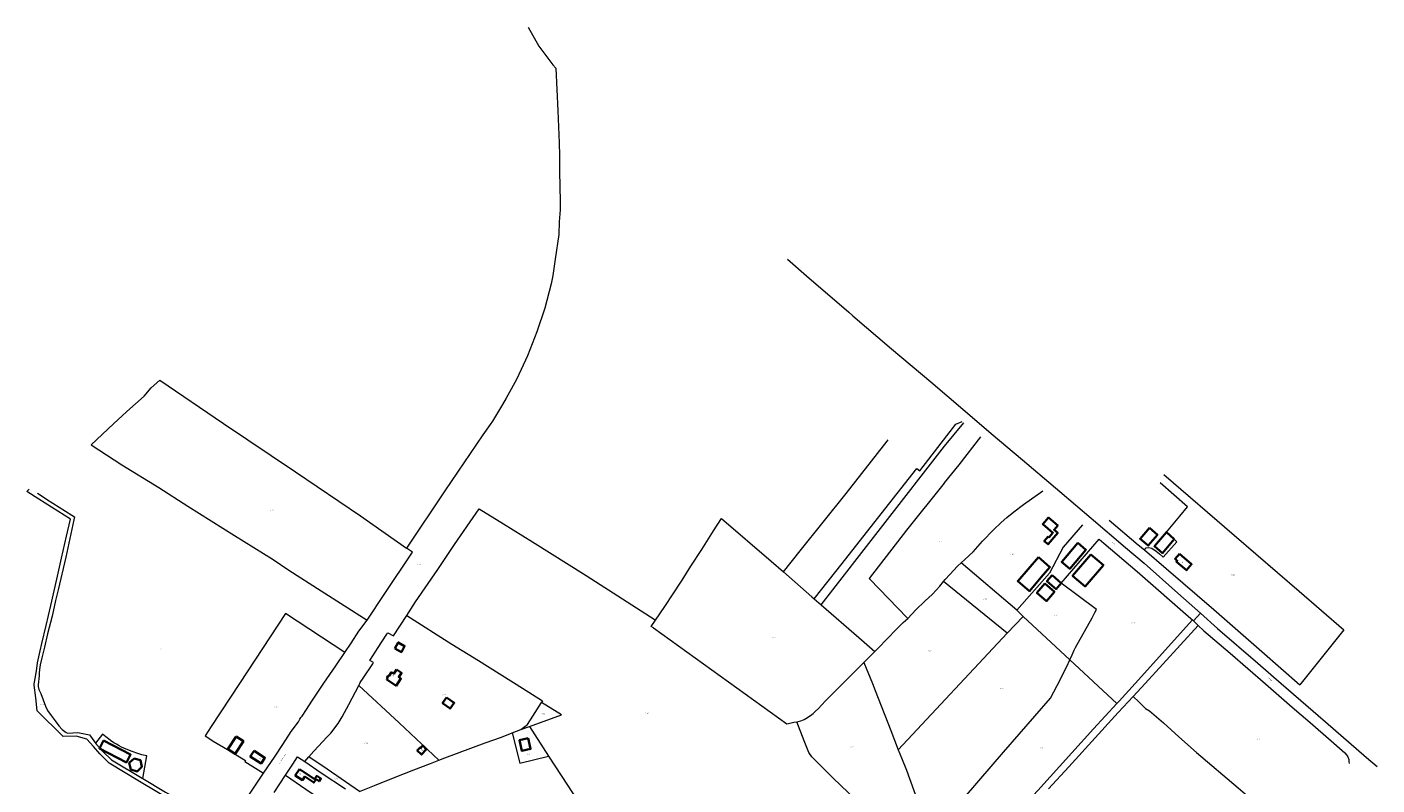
# Model space of a CAD drawing. Header units: metres. Extents: x 154139 to 157705, y 449770 to 453345.
# Tile 27 of 27: x 156003 to 157330, y 452600 to 453345. Entities that reach past the tile are written whole.
import ezdxf
from ezdxf.enums import TextEntityAlignment as Align
from ezdxf.lldxf.tags import DXFTag

# ---------------------------------------------------------------- set-up
doc = ezdxf.new("R2010")
doc.units = ezdxf.units.M
doc.layers.get('0').update_dxf_attribs({"linetype": 'CONTINUOUS'})
for name, color, linetype, lineweight in [('B-WE-KG-GRENS_PERCEEL-G', 150, 'KG-PERCEEL', 18), ('B-WE-KG-GRENS_PERCEEL-S', 150, 'CONTINUOUS', 25), ('B-WE-OG-BEBOUWING-G', 7, 'CONTINUOUS', 35), ('B-WE-OG-BEBOUWING_HUISNUMMER-T18', 10, 'CONTINUOUS', 18), ('B-WE-OG-BEBOUWING_STRAATNAAM-T18', 10, 'CONTINUOUS', 18)]:
    doc.layers.add(name, color=color, linetype=linetype, lineweight=lineweight)
doc.styles.add('NLCS-ISO', font='NLCS-ISO.ttf')
doc.styles.add('NLCS-ISO-M500-T18', font='NLCS-ISO.ttf', dxfattribs={"height": 0.9})
doc.styles.get("Standard").update_dxf_attribs({"font": 'NLCS-ISO.ttf'})
tags = doc.linetypes.add('KG-PERCEEL', pattern='A,5.5,-2,["P",Standard,S=1.8,R=0,X=-0.5,Y=-0.9],-2,5.5,-2,[5,NLCS.SHX,S=0.75,R=0,X=0,Y=0],-2', length=19).pattern_tags.tags
tags[6] = DXFTag(74, 10)

# ---------------------------------------------------------------- blocks, each defined once
blk = doc.blocks.new('SKG-PERCEELNUMMER-SO')
at = {"transparency": 33554687, "style": 'NLCS-ISO', "oblique": 10, "flags": 1}
for tag, p in [('GEMEENTECODE', (0, 2.6)), ('PERCEELGROOTTE', (0, -2.4))]:
    blk.add_attdef(tag, text='', height=1.8, dxfattribs=at).set_placement(p, align=Align.MIDDLE_CENTER)
at = {"transparency": 33554687, "style": 'NLCS-ISO', "oblique": 10}
blk.add_attdef('SECTIE', text='', height=1.8, dxfattribs=at).set_placement((-0.5, 0), align=Align.MIDDLE_RIGHT)
blk.add_attdef('PERCEELNUMMER', text='', height=1.8, dxfattribs=at).set_placement((0.5, 0), align=Align.MIDDLE_LEFT)

msp = doc.modelspace()

# ---------------------------------------------------------------- linework, layer by layer
at = {"layer": 'B-WE-KG-GRENS_PERCEEL-G', "transparency": 33554687, "flags": 128}
for points in [[(156495.938, 453344.97), (156506.54, 453326.219), (156520, 453307.744), (156523.112, 453304.613), (156524.943, 453262.44), (156526.238, 453231.211), (156526.565, 453218.697), (156526.764, 453205.471), (156527.003, 453185.573), (156527.247, 453176.158), (156527.356, 453165.315), (156526.5, 453153.532), (156526.073, 453141.232), (156522.367, 453116.771), (156520, 453100.909), (156518.451, 453092.686), (156512.333, 453068.6), (156504.543, 453045.34), (156495.325, 453021.716), (156484.792, 452999.158), (156479.342, 452989.248), (156474.247, 452980.174), (156470.811, 452973.965), (156460.853, 452957.604), (156458.48, 452954.377), (156451.243, 452944.222), (156413.88, 452889.149), (156376.481, 452832.926)], [(156750.623, 453116.772), (156769.38, 453100.466), (156810.888, 453064.684), (156815.05, 453061.148), (156853.079, 453028.717), (156891.459, 452996.268), (156925.23, 452967.455), (156950.971, 452945.423), (156981.794, 452919.51), (157018.281, 452888.396), (157049.101, 452862.245), (157082.754, 452833.553), (157101.058, 452818.055), (157134.227, 452788.534), (157156.604, 452768.843)], [(156066.416, 452934.432), (156088.4, 452954.955), (156101.405, 452967.318), (156118.44, 452982.183), (156125.513, 452990.275), (156133.812, 452997.881), (156196.373, 452955.489), (156267.212, 452907.8), (156331.004, 452864.725), (156376.481, 452832.926)], [(156776.955, 452783.182), (156804.363, 452817.919), (156839.082, 452862.042), (156877.911, 452911.113), (156880.764, 452908.733), (156916.276, 452954.731), (156922.303, 452957.457)], [(156783.818, 452777.227), (156905.099, 452932.961), (156923.86, 452956.152)], [(156940.27, 452942.215), (156919.151, 452914.804), (156904.737, 452896.927), (156904.629, 452896.791), (156867.817, 452850.423), (156830.82, 452803.027), (156831.488, 452802.312), (156868.164, 452764.507), (156868.814, 452763.772)], [(156066.416, 452934.432), (156096.625, 452914.911), (156132.815, 452892.321), (156161.362, 452874.223), (156207.347, 452845.244), (156245.21, 452821.589), (156260.739, 452811.294), (156292.392, 452791.066), (156337.657, 452762.234)], [(156746.668, 452809.634), (156763.256, 452830.096), (156808.403, 452886.614), (156848.554, 452938.017), (156849.524, 452939.243)], [(157120.391, 452905.164), (157189.697, 452845.743), (157253.652, 452790.718), (157297.351, 452752.57), (157254.319, 452698.61)], [(156046.033, 452861.397), (156015.067, 452881.052), (156003.43, 452888.646), (156005.49, 452890.751)], [(156921.315, 452818.362), (156924.905, 452821.688), (156933.082, 452829.415), (156942.367, 452839.651), (156953.105, 452850.846), (156960.576, 452857.995), (156966.368, 452862.978), (156973.165, 452868.647), (156982.511, 452875.812), (157001.536, 452889.263)], [(157101.492, 452831.073), (157103.236, 452833.059), (157105.386, 452833.629), (157108.712, 452832.753), (157112.971, 452829.956), (157116.398, 452827.289), (157120.032, 452824.176), (157133.452, 452839.185), (157123.129, 452848.684), (157136.166, 452864.148), (157143.804, 452873.523), (157116.894, 452897.032)], [(156013.71, 452886.832), (156017.334, 452884.739), (156022.505, 452881.032), (156047.415, 452865.41), (156050.097, 452863.688), (156049.553, 452860.837), (156041.744, 452824.119), (156033.939, 452791.978), (156031.354, 452781.303), (156028.017, 452766.052), (156023.504, 452748.665), (156020.471, 452735.657), (156017.921, 452725.009), (156016.509, 452718.276), (156015.796, 452713.645), (156015.4, 452710.18), (156015.403, 452707.742), (156014.325, 452698.631), (156014.407, 452697.037), (156014.96, 452694.028), (156016.951, 452690.129), (156019.384, 452683.861), (156021.617, 452677.576), (156023.7, 452673.449), (156027.275, 452668.318), (156031.099, 452663.179), (156034.83, 452658.218), (156038.135, 452654.673), (156041.957, 452651.611), (156043.405, 452651.124), (156053.528, 452651.857), (156064.978, 452649.421), (156067.499, 452645.863), (156070.664, 452641.355)], [(156376.522, 452766.777), (156385.278, 452780.278), (156406.985, 452812.056), (156423.59, 452836.546), (156444.943, 452867.131), (156447.854, 452871.546)], [(156447.854, 452871.546), (156471.702, 452856.804), (156500, 452838.965), (156552.78, 452805.888), (156593.34, 452780.088), (156620.602, 452762.379), (156621.076, 452762.064)], [(156184.637, 452562.96), (156146.454, 452584.381), (156113.829, 452603.608), (156084.068, 452621.66), (156075.084, 452630.899), (156068.731, 452638.128), (156062.261, 452645.118), (156051.881, 452648.036), (156039.017, 452647.724), (156013.346, 452672.96), (156011.971, 452685.873), (156010.426, 452698.216), (156010.575, 452699.612), (156011.923, 452706.492), (156013.077, 452714.718), (156013.767, 452720.202), (156016.455, 452732.128), (156018.091, 452739.284), (156022.182, 452756.935), (156026.861, 452776.376), (156032.584, 452802.255), (156037.258, 452822.888), (156042.284, 452844.594), (156046.033, 452861.397)], [(156621.076, 452762.064), (156630.154, 452775.417), (156631.563, 452777.57), (156637.16, 452785.995), (156647.145, 452801.533), (156655.875, 452815.101), (156666.439, 452831.566), (156678.137, 452849.926), (156685.861, 452862.131)], [(156685.861, 452862.131), (156734.694, 452820.098), (156746.668, 452809.634)], [(157040.667, 452855.819), (157021.715, 452833.993), (157008.3, 452808.411), (156975.96, 452771.782)], [(157066.684, 452860.524), (157095.408, 452836.258), (157101.492, 452831.073)], [(157028.232, 452723.097), (157030.501, 452728.12), (157032.414, 452732.657), (157033.792, 452735.159), (157050.184, 452764.561), (157052.816, 452769.77), (157054.269, 452772.531), (157019.735, 452798.42), (157057.092, 452841.699)], [(157057.092, 452841.699), (157061.587, 452837.835), (157094.194, 452809.984), (157146.98, 452763.905), (157148.553, 452762.418)], [(156337.657, 452762.234), (156338.209, 452762.981), (156354.365, 452787.484), (156382.087, 452829.007), (156376.481, 452832.926)], [(157101.492, 452831.073), (157122.684, 452813.014), (157169.795, 452772.463), (157216.781, 452731.318), (157254.319, 452698.61)], [(156746.668, 452809.634), (156774.663, 452785.17), (156776.955, 452783.182)], [(156904.068, 452800.039), (156905.82, 452802.237), (156910.117, 452806.968), (156917.826, 452815.13), (156921.315, 452818.362)], [(156975.96, 452771.782), (156921.315, 452818.362)], [(156868.814, 452763.772), (156876.801, 452772.165), (156885.741, 452780.639), (156893.185, 452787.741), (156900.36, 452795.39), (156904.068, 452800.039)], [(156966.713, 452749.193), (156904.068, 452800.039)], [(156776.955, 452783.182), (156783.818, 452777.227)], [(156783.818, 452777.227), (156820.767, 452745.161), (156836.632, 452731.305)], [(156975.96, 452771.782), (156982.319, 452765.86)], [(156315.723, 452730.29), (156257.374, 452768.692), (156212.152, 452700), (156184.42, 452657.731), (156178.396, 452648.408), (156181.157, 452646.674), (156186.528, 452643.241), (156200.506, 452634.955), (156218.195, 452624.218), (156217.486, 452623.142), (156235.983, 452611.896)], [(156315.723, 452730.29), (156322.1, 452739.643), (156329.565, 452751.27), (156337.657, 452762.234)], [(156329.372, 452698.02), (156330.587, 452700), (156330.953, 452700.714), (156333.68, 452705.014), (156343.251, 452719.272), (156343.878, 452720.435), (156340.347, 452722.536), (156346.328, 452731.623), (156347.99, 452734.232), (156357.089, 452748.278), (156358.032, 452749.812), (156363.473, 452746.656), (156376.522, 452766.777)], [(156376.522, 452766.777), (156420.998, 452738.535), (156447.186, 452722.351), (156490.357, 452695.34), (156510.042, 452682.937), (156509.019, 452681.28)], [(156616.874, 452755.883), (156621.076, 452762.064)], [(156836.632, 452731.305), (156839.967, 452734.632), (156857.58, 452752.796), (156864.46, 452759.844), (156868.814, 452763.772)], [(156982.319, 452765.86), (156966.713, 452749.193)], [(156982.319, 452765.86), (157028.232, 452723.097)], [(157074.348, 452680.148), (157076.631, 452682.64), (157092.475, 452700), (157148.553, 452762.418)], [(157090.263, 452686.96), (157102.332, 452700), (157154.309, 452756.975)], [(157148.553, 452762.418), (157149.608, 452761.421)], [(157149.608, 452761.421), (157156.604, 452768.843)], [(157149.608, 452761.421), (157154.309, 452756.975)], [(157154.309, 452756.975), (157159.837, 452751.749), (157185.668, 452729.795), (157220.501, 452699.657), (157246.5, 452676.725), (157264.434, 452661.502), (157285.104, 452643.517), (157295.875, 452633.952), (157298.335, 452631.759), (157299.793, 452630.224), (157300.786, 452628.872), (157301.342, 452627.68), (157302.201, 452625.066), (157302.456, 452623.134), (157302.566, 452621.406)], [(157156.604, 452768.843), (157173.419, 452754.047), (157212.971, 452719.794), (157235.724, 452700), (157279.286, 452662.299), (157319.773, 452627.065), (157329.994, 452618.284)], [(156618.904, 452754.426), (156616.874, 452755.883)], [(156618.904, 452754.426), (156692.844, 452701.378), (156750.014, 452660.371)], [(156966.713, 452749.193), (156859.595, 452634.794)], [(156235.983, 452611.896), (156247.227, 452628.355), (156254.829, 452640.087), (156263.148, 452652.58), (156270.061, 452662.174), (156271.414, 452664.873), (156272.352, 452666.319), (156273.857, 452667.757), (156278.225, 452674.365), (156283.265, 452682.399), (156295.229, 452700.291), (156306.851, 452717.276), (156315.723, 452730.29)], [(156825.705, 452720.405), (156836.632, 452731.305)], [(156759.812, 452662.229), (156763.708, 452663.147), (156765.403, 452663.822), (156767.164, 452664.505), (156768.601, 452665.38), (156773.274, 452668.391), (156775.943, 452670.424), (156777.941, 452672.354), (156781.104, 452675.455), (156784.14, 452678.55), (156788.5, 452683.058), (156796.856, 452691.537), (156819.949, 452714.663), (156825.705, 452720.405)], [(156825.705, 452720.405), (156834.263, 452700), (156836.942, 452693.144), (156852.128, 452653.541), (156859.595, 452634.794)], [(156947.878, 452541.881), (156912.489, 452573.688), (156963.05, 452632.543), (157009.08, 452685.406), (157015.744, 452697.755), (157025.328, 452716.666), (157028.232, 452723.097)], [(157028.232, 452723.097), (157074.348, 452680.148)], [(156280.48, 452627.87), (156285.165, 452633.306), (156298.482, 452647.548), (156301.918, 452651.022), (156309.253, 452660.474), (156313.029, 452667.165), (156319.756, 452679.115), (156329.372, 452698.02)], [(156329.372, 452698.02), (156369.172, 452661.175), (156408.211, 452624.454)], [(156488.806, 452654.565), (156495.144, 452659.538), (156500.614, 452667.668), (156509.019, 452681.28)], [(156497.122, 452657.575), (156528.771, 452669.029), (156509.019, 452681.28)], [(156947.878, 452541.881), (156951.288, 452545.582), (156969.606, 452565.514), (156996.719, 452594.762), (157030.108, 452631.685), (157051.563, 452655.276), (157074.348, 452680.148)], [(157007.195, 452596.366), (157027.103, 452617.898), (157075.796, 452671.331), (157090.263, 452686.96)], [(157090.263, 452686.96), (157096.108, 452681.837), (157102.621, 452675.471), (157106.518, 452672.916), (157120.124, 452661.155), (157135.375, 452647.417), (157152.654, 452631.992), (157193.579, 452597.517), (157225.614, 452569.87), (157250.382, 452548.676), (157257.446, 452542.761)], [(156408.211, 452624.454), (156414.121, 452626.785), (156453.722, 452641.427), (156469.769, 452647.187), (156480.262, 452651.254)], [(156480.262, 452651.254), (156488.806, 452654.565)], [(156480.262, 452651.254), (156487.656, 452621.554)], [(156488.806, 452654.565), (156497.122, 452657.575)], [(156497.122, 452657.575), (156515.969, 452628.615)], [(156750.014, 452660.371), (156751.585, 452660.619), (156757.014, 452661.828)], [(156757.014, 452661.828), (156759.812, 452662.229)], [(156824.954, 452578.851), (156795.765, 452606.983), (156774.713, 452627.972), (156771.738, 452632.039), (156767.203, 452643.397), (156759.812, 452662.229)], [(156117.142, 452606.516), (156121.084, 452628.689), (156116.229, 452629.887), (156112.338, 452631.084), (156106.673, 452632.962), (156104.298, 452633.92), (156098.497, 452636.432), (156096.351, 452637.458), (156094.056, 452638.682), (156091.38, 452640.192), (156088.862, 452641.71), (156085.6, 452643.957), (156083.432, 452645.613), (156080.88, 452647.615), (156077.548, 452650.093), (156070.664, 452641.355)], [(156070.664, 452641.355), (156071.58, 452640.05), (156077.812, 452633.177)], [(156077.812, 452633.177), (156086.434, 452624.77), (156116.494, 452606.901)], [(156257.459, 452609.68), (156259.455, 452612.704), (156264.804, 452620.517), (156269.359, 452627.789), (156276.376, 452623.079)], [(156276.376, 452623.079), (156280.48, 452627.87)], [(156330.19, 452593.666), (156298.347, 452615.576), (156280.48, 452627.87)], [(156330.19, 452593.666), (156344.901, 452599.53), (156365.233, 452607.895), (156383.511, 452615.044), (156400.057, 452621.237), (156408.211, 452624.454)], [(156487.656, 452621.554), (156515.969, 452628.615)], [(156515.969, 452628.615), (156552.42, 452572.604)], [(156859.595, 452634.794), (156862.804, 452626.737), (156867.633, 452614.884), (156879.096, 452582.847), (156879.316, 452582.367)], [(156200.469, 452558.572), (156203.042, 452562.424), (156216.16, 452582.152), (156235.983, 452611.896)], [(156276.376, 452623.079), (156292.651, 452612.153), (156316.349, 452596.242)], [(156116.494, 452606.901), (156117.142, 452606.516)], [(156117.142, 452606.516), (156139.617, 452593.156), (156200.469, 452558.572)], [(156246.198, 452592.617), (156257.459, 452609.68)], [(156257.459, 452609.68), (156277.501, 452596.031), (156304.339, 452578.151)]]:
    msp.add_lwpolyline(points, dxfattribs=at)
at = {"layer": 'B-WE-OG-BEBOUWING-G', "transparency": 33554687, "flags": 128}
for points in [[(157006.923, 452844.345), (157003.096, 452839.852), (157006.834, 452836.667), (157016.329, 452847.812), (157012.63, 452850.964), (157016.242, 452855.204), (157007.1, 452862.992), (157001.572, 452856.504), (157011.593, 452847.966), (157007.84, 452843.563)], [(157106.337, 452852.838), (157097.234, 452842.116), (157105.166, 452835.381), (157114.269, 452846.103)], [(157035.903, 452838.161), (157020.137, 452819.558), (157020.115, 452819.532), (157028.158, 452812.716), (157043.945, 452831.344)], [(157130.756, 452841.666), (157123.129, 452848.684), (157111.34, 452834.701), (157119.257, 452828.027)], [(156997.215, 452824.023), (156977.01, 452800.48), (156988.389, 452790.714), (157000, 452804.242), (157008.595, 452814.256), (157000, 452821.633)], [(157048.958, 452826.765), (157030.885, 452805.775), (157043.078, 452795.276), (157061.151, 452816.266)], [(157135.897, 452827.42), (157131.556, 452822.373), (157133.72, 452820.512), (157132.897, 452819.555), (157142.703, 452811.124), (157147.866, 452817.129)], [(157003.752, 452798.046), (156995.851, 452788.851), (157005.146, 452780.863), (157013.048, 452790.058)], [(157010.784, 452806.288), (157005.676, 452800.346), (157014.603, 452792.671), (157019.711, 452798.613)], [(156364.964, 452734.284), (156371.281, 452730.822), (156374.52, 452736.731), (156368.202, 452740.193)], [(156366.596, 452713.591), (156363.839, 452709.483), (156361.735, 452710.88), (156359.471, 452707.479), (156358.343, 452707.568), (156357.191, 452705.852), (156357.706, 452704.829), (156356.972, 452703.727), (156366.157, 452697.644), (156370.904, 452704.779), (156368.781, 452706.192), (156371.523, 452710.313)], [(156415.797, 452686.198), (156411.773, 452680.678), (156419.161, 452675.292), (156423.185, 452680.812)], [(156078.474, 452643.8), (156074.557, 452636.153), (156101.168, 452622.32), (156105.136, 452629.967)], [(156209.085, 452647.879), (156200.935, 452635.235), (156207.948, 452630.714), (156216.099, 452643.358)], [(156392.535, 452638.802), (156390.33, 452636.54), (156389.824, 452637.034), (156386.876, 452634.011), (156390.975, 452630.015), (156395.829, 452634.993), (156394.661, 452636.132), (156394.96, 452636.438)], [(156495.852, 452646.043), (156487.317, 452644.041), (156489.749, 452633.674), (156498.284, 452635.676)], [(156108.706, 452626.344), (156103.881, 452621.926), (156105.348, 452615.492), (156111.688, 452613.548), (156116.371, 452618.035), (156114.832, 452624.421)], [(156226.505, 452633.849), (156222.886, 452628.291), (156233.533, 452621.356), (156237.152, 452626.914)], [(156271.043, 452615.573), (156267.045, 452609.619), (156273.99, 452604.955), (156276.345, 452608.463), (156285.214, 452602.507), (156287.502, 452605.914), (156290.503, 452603.898), (156292.197, 452606.42), (156288.173, 452609.123), (156286.02, 452605.916), (156272.98, 452614.673), (156272.794, 452614.397)]]:
    msp.add_lwpolyline(points, close=True, dxfattribs=at)

# ---------------------------------------------------------------- block references
at = {"layer": 'B-WE-KG-GRENS_PERCEEL-S', "transparency": 33554687, "xscale": 0.5, "yscale": 0.5, "zscale": 0.5}
for p, values in [((156243.618, 452870.177), {'PERCEELNUMMER': '240', 'SECTIE': 'D'}), ((156900.641, 452839.234), {'PERCEELNUMMER': '115', 'SECTIE': 'D'}), ((156971.044, 452826.961), {'PERCEELNUMMER': '614', 'SECTIE': 'D'}), ((156387.806, 452816.965), {'PERCEELNUMMER': '665', 'SECTIE': 'D'}), ((157187.72, 452806.591), {'PERCEELNUMMER': '408', 'SECTIE': 'D'}), ((156944.518, 452782.667), {'PERCEELNUMMER': '656', 'SECTIE': 'D'}), ((157013.996, 452766.998), {'PERCEELNUMMER': '574', 'SECTIE': 'D'}), ((157089.998, 452759.492), {'PERCEELNUMMER': '575', 'SECTIE': 'D'}), ((156736.358, 452745.2), {'PERCEELNUMMER': '542', 'SECTIE': 'D'}), ((156134.042, 452733.756), {'PERCEELNUMMER': '555', 'SECTIE': 'D'}), ((156889.736, 452731.536), {'PERCEELNUMMER': '655', 'SECTIE': 'D'}), ((156960.544, 452695.081), {'PERCEELNUMMER': '616', 'SECTIE': 'D'}), ((156017.551, 452679.051), {'PERCEELNUMMER': '102', 'SECTIE': 'D'}), ((156247.218, 452676.792), {'PERCEELNUMMER': '104', 'SECTIE': 'D'}), ((156412.433, 452688.721), {'PERCEELNUMMER': '247', 'SECTIE': 'D'}), ((156510.051, 452669.7), {'PERCEELNUMMER': '228', 'SECTIE': 'D'}), ((156612.388, 452670.74), {'PERCEELNUMMER': '631', 'SECTIE': 'D'}), ((156336.282, 452641.176), {'PERCEELNUMMER': '414', 'SECTIE': 'D'}), ((156813.363, 452637.646), {'PERCEELNUMMER': '117', 'SECTIE': 'D'}), ((156999.922, 452636.575), {'PERCEELNUMMER': '576', 'SECTIE': 'D'}), ((157213.352, 452645.631), {'PERCEELNUMMER': '45', 'SECTIE': 'E'}), ((156093.736, 452625.327), {'PERCEELNUMMER': '554', 'SECTIE': 'D'}), ((156496.033, 452630.814), {'PERCEELNUMMER': '687', 'SECTIE': 'D'}), ((156306.124, 452606.193), {'PERCEELNUMMER': '413', 'SECTIE': 'D'})]:
    msp.add_blockref('SKG-PERCEELNUMMER-SO', p, dxfattribs=at).add_auto_attribs(values)

# ---------------------------------------------------------------- texts
at = {"layer": 'B-WE-OG-BEBOUWING_HUISNUMMER-T18', "transparency": 33554687, "style": 'NLCS-ISO-M500-T18'}
for s, rotation, p in [('18', 319.7, (157037.987, 452831.15)), ('1a', 319.3, (157139, 452818.924)), ('114', 326.3, (156363.641, 452707.428)), ('15', 326.9, (156232.41, 452626.045)), ('104v', 315.7, (156391.502, 452634.655)), ('104', 326.1, (156272.042, 452610.783))]:
    msp.add_text(s, height=0.9, rotation=rotation, dxfattribs=at).set_placement(p, align=Align.MIDDLE)
at = {"layer": 'B-WE-OG-BEBOUWING_STRAATNAAM-T18', "transparency": 33554687, "style": 'NLCS-ISO-M500-T18'}
for s, rotation, p in [('Griftdijk', 319, (157071.582, 452836.92)), ('Griftdijk', 319, (157224.651, 452704.126)), ('Woudenbergseweg', 56, (156254.379, 452625.984))]:
    msp.add_text(s, height=0.9, rotation=rotation, dxfattribs=at).set_placement(p, align=Align.MIDDLE)

doc.saveas('drawing.dxf')
